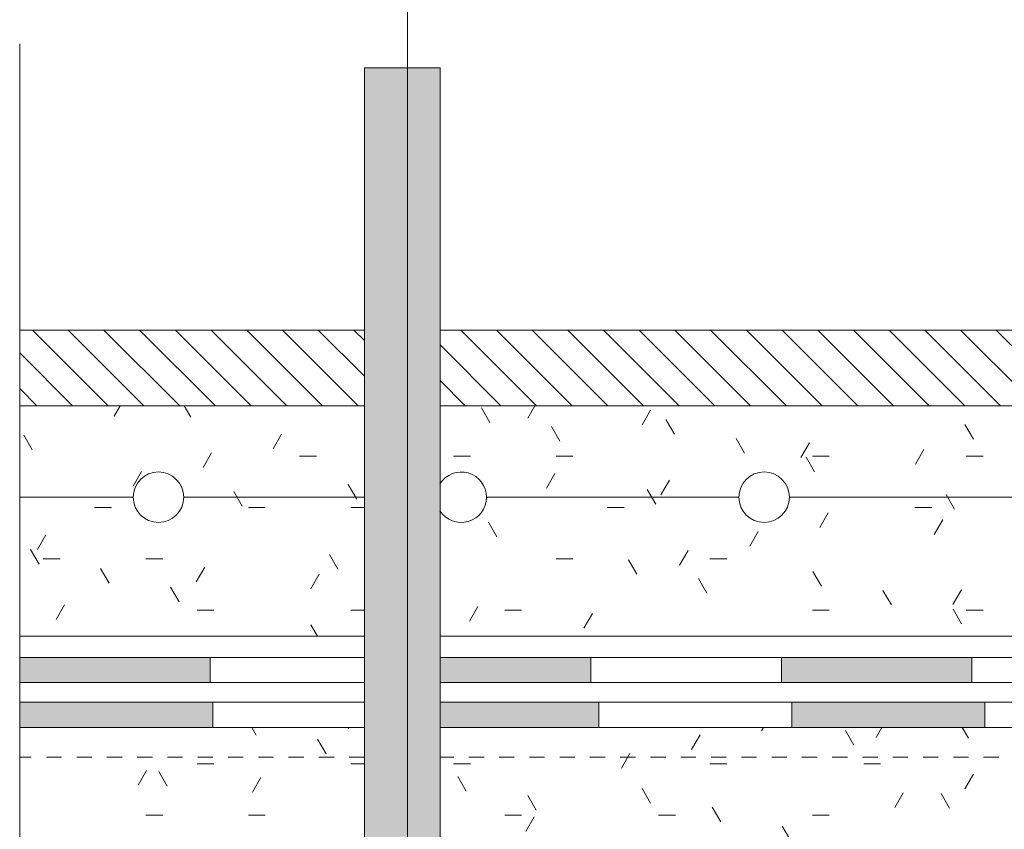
# Model space of a CAD drawing. Header units: millimetres. Extents: x 10958 to 12779, y 32662 to 34860.
# Tile 3 of 15: x 10978 to 11173, y 33220 to 33381. Entities that reach past the tile are written whole.
import ezdxf

# ---------------------------------------------------------------- set-up
doc = ezdxf.new("R2010")
doc.units = ezdxf.units.MM
doc.linetypes.add('Штрих_3_3_', pattern=[6, 3, -3])
for name, color, linetype, lineweight in [('01_Сплошная_Черная_1', 7, 'Continuous', 9), ('_Hidden Lines_', 7, 'Штрих_3_3_', 20), ('_Thin Lines_', 7, 'Continuous', 9), ('Detail Items', 7, 'Continuous', 20), ('Generic Annotations', 7, 'Continuous', 20), ('Тонкие линии', 7, 'Continuous', 9)]:
    doc.layers.add(name, color=color, linetype=linetype, lineweight=lineweight)
pattern_1 = [(0, (0, 0), (40.64, 10.16), [3.353, -27.127, 3.353, -27.127, -162.56]), (0, (0, 0), (40.64, 10.16), [-60.96, 3.353, -57.607, 3.353, -27.127, -71.12]), (0, (0, 0), (40.64, 10.16), [-152.4, 3.353, -16.967, 3.353, -47.447]), (120, (15.24, 5.08), (-29.118818, 30.1152724), [3.353, -27.127, 3.353, -27.127, -162.56]), (120, (15.24, 5.08), (-29.118818, 30.1152724), [-60.96, 3.353, -57.607, 3.353, -27.127, -71.12]), (120, (15.24, 5.08), (-29.118818, 30.1152724), [-152.4, 3.353, -16.967, 3.353, -47.447]), (240, (20.32, 25.4), (-11.521182, -40.2752724), [3.353, -27.127, 3.353, -27.127, -162.56]), (240, (20.32, 25.4), (-11.521182, -40.2752724), [-60.96, 3.353, -57.607, 3.353, -27.127, -71.12]), (240, (20.32, 25.4), (-11.521182, -40.2752724), [-152.4, 3.353, -16.967, 3.353, -47.447])]

# ---------------------------------------------------------------- blocks, each defined once
blk = doc.blocks.new('TN_LIN_Линия1 - Праймер битумный ТехноНИКОЛЬ _01-2284073-5_11 Примыкание к шахте террасы со стенкой из монолита')
at = {"layer": '_Hidden Lines_'}
for p, q in [((11046.61, 33234.73), (10978.32, 33234.73)), ((11598.32, 33234.73), (11061.61, 33234.73))]:
    blk.add_line(p, q, dxfattribs=at)
blk = doc.blocks.new('TN_WP_Гидроизоляция - Техноэласт ЭПП-2893151-5_11 Примыкание к шахте террасы со стенкой из монолита')
at = {"layer": 'Тонкие линии', "lineweight": 20}
for points in [[(11016.57, 33240.6), (11016.57, 33245.6), (10978.32, 33245.51), (10978.32, 33240.6)], [(11061.61, 33240.6), (11093.06, 33240.6), (11093.06, 33245.6), (11061.61, 33245.6)], [(11169.55, 33240.6), (11169.55, 33245.6), (11131.3, 33245.6), (11131.3, 33240.6)]]:
    blk.add_hatch(color=256, dxfattribs=at).paths.add_polyline_path(points)
at = {"layer": 'Detail Items'}
for p, q in [((11016.57, 33245.6), (10978.32, 33245.6)), ((11016.57, 33240.6), (11016.57, 33245.6)), ((11093.06, 33245.6), (11061.61, 33245.6)), ((11093.06, 33240.6), (11093.06, 33245.6)), ((11169.55, 33245.6), (11131.3, 33245.6)), ((11131.3, 33245.6), (11131.3, 33240.6)), ((11169.55, 33240.6), (11169.55, 33245.6)), ((10978.32, 33240.6), (11016.57, 33240.6)), ((11061.61, 33240.6), (11093.06, 33240.6)), ((11131.3, 33240.6), (11169.55, 33240.6))]:
    blk.add_line(p, q, dxfattribs=at)
at = {"layer": 'Тонкие линии'}
for p, q in [((11046.61, 33245.6), (11016.57, 33245.6)), ((11131.3, 33245.6), (11093.06, 33245.6)), ((11207.79, 33245.6), (11169.55, 33245.6)), ((11016.57, 33240.6), (11046.61, 33240.6)), ((11093.06, 33240.6), (11131.3, 33240.6)), ((11169.55, 33240.6), (11207.79, 33240.6))]:
    blk.add_line(p, q, dxfattribs=at)
blk = doc.blocks.new('TN_WP_Гидроизоляция - Техноэласт ЭПП-2893173-5_11 Примыкание к шахте террасы со стенкой из монолита')
at = {"layer": 'Тонкие линии', "lineweight": 20}
for points in [[(10978.32, 33249.51), (11016.05, 33249.51), (11016.05, 33254.51), (10978.32, 33254.42), (10978.32, 33249.84)], [(11091.51, 33249.51), (11091.51, 33254.51), (11061.61, 33254.51), (11061.61, 33249.51)], [(11129.24, 33249.51), (11166.97, 33249.51), (11166.97, 33254.51), (11129.24, 33254.51)]]:
    blk.add_hatch(color=256, dxfattribs=at).paths.add_polyline_path(points)
at = {"layer": 'Detail Items'}
for p, q in [((11016.05, 33254.51), (10978.32, 33254.51)), ((11016.05, 33249.51), (11016.05, 33254.51)), ((11091.51, 33254.51), (11061.61, 33254.51)), ((11091.51, 33249.51), (11091.51, 33254.51)), ((11166.97, 33254.51), (11129.24, 33254.51)), ((11129.24, 33254.51), (11129.24, 33249.51)), ((11166.97, 33249.51), (11166.97, 33254.51)), ((10978.32, 33249.51), (11016.05, 33249.51)), ((11061.61, 33249.51), (11091.51, 33249.51)), ((11129.24, 33249.51), (11166.97, 33249.51))]:
    blk.add_line(p, q, dxfattribs=at)
at = {"layer": 'Тонкие линии'}
for p, q in [((11046.61, 33254.51), (11016.05, 33254.51)), ((11129.24, 33254.51), (11091.51, 33254.51)), ((11204.7, 33254.51), (11166.97, 33254.51)), ((11016.05, 33249.51), (11046.61, 33249.51)), ((11091.51, 33249.51), (11129.24, 33249.51)), ((11166.97, 33249.51), (11204.7, 33249.51))]:
    blk.add_line(p, q, dxfattribs=at)
blk = doc.blocks.new('TN_MAT_Армирование - Армирование-2892315-5_11 Примыкание к шахте террасы со стенкой из монолита')
at = {"layer": 'Detail Items'}
for p, q in [((10978.32, 33286.24), (11000.82, 33286.24)), ((11010.82, 33286.24), (11046.61, 33286.24)), ((11070.82, 33286.24), (11120.82, 33286.24)), ((11130.82, 33286.24), (11180.82, 33286.24))]:
    blk.add_line(p, q, dxfattribs=at)
for centre, start, end in [((11005.82, 33286.24), 0, 180), ((11065.82, 33286.24), 0, 147.7343), ((11125.82, 33286.24), 0, 180), ((11005.82, 33286.24), 180, 0), ((11065.82, 33286.24), 212.2657, 0), ((11125.82, 33286.24), 180, 0)]:
    blk.add_arc(centre, 5, start, end, dxfattribs=at)
blk = doc.blocks.new('TN_ANN_Разрыв - 30-2777073-5_11 Примыкание к шахте террасы со стенкой из монолита')
at = {"layer": 'Detail Items'}
blk.add_line((10978.32, 33086.06), (10978.32, 33376.06), dxfattribs=at)

msp = doc.modelspace()

# ---------------------------------------------------------------- hatches: boundary and pattern name
at = {"layer": 'Detail Items'}
msp.add_hatch(color=256, dxfattribs=at).paths.add_polyline_path([(11046.61, 32853.41), (11061.61, 32853.41), (11061.61, 33371.32), (11046.61, 33371.32), (11046.61, 32864.19)])
at = {"layer": 'Detail Items', "lineweight": 9}
h = msp.add_hatch(dxfattribs=at)
h.set_pattern_fill('FP_3', color=256, style=0, pattern_type=2)
h.set_pattern_definition(pattern_1)
h.paths.add_polyline_path([(10978.32, 33258.69), (11046.61, 33258.71), (11046.61, 33304.37), (10978.32, 33304.37), (10978.32, 33258.71)])
h.paths.add_polyline_path([(11061.61, 33258.69), (11476.67, 33258.73), (11476.07, 33258.98), (11475.55, 33259.37), (11475.16, 33259.89), (11474.91, 33260.49), (11474.82, 33261.14), (11474.91, 33261.79), (11475.16, 33262.39), (11475.55, 33262.91), (11476.07, 33263.31), (11476.67, 33263.56), (11477.32, 33263.64), (11573.48, 33263.64), (11615.73, 33305.89), (11615.73, 33319.37), (11599.74, 33319.33), (11599.66, 33309.32), (11599.66, 33304.37), (11061.61, 33304.37), (11061.61, 33288.89), (11062.28, 33289.77), (11063.32, 33290.57), (11064.53, 33291.07), (11065.82, 33291.24), (11067.11, 33291.07), (11068.32, 33290.57), (11069.36, 33289.77), (11070.15, 33288.74), (11070.65, 33287.53), (11070.82, 33286.24), (11070.65, 33284.94), (11070.15, 33283.74), (11069.36, 33282.7), (11068.32, 33281.91), (11067.11, 33281.41), (11065.82, 33281.24), (11064.53, 33281.41), (11063.32, 33281.91), (11062.28, 33282.7), (11061.61, 33283.58), (11061.61, 33258.71)])
h.paths.add_polyline_path([(11005.82, 33281.24), (11004.53, 33281.41), (11003.32, 33281.91), (11002.28, 33282.7), (11001.49, 33283.74), (11000.99, 33284.94), (11000.82, 33286.24), (11000.99, 33287.53), (11001.49, 33288.74), (11002.28, 33289.77), (11003.32, 33290.57), (11004.53, 33291.07), (11005.82, 33291.24), (11007.11, 33291.07), (11008.32, 33290.57), (11009.36, 33289.77), (11010.15, 33288.74), (11010.65, 33287.53), (11010.82, 33286.24), (11010.65, 33284.94), (11010.15, 33283.74), (11009.36, 33282.7), (11008.32, 33281.91), (11007.11, 33281.41)])
h.paths.add_polyline_path([(11185.82, 33281.24), (11184.53, 33281.41), (11183.32, 33281.91), (11182.28, 33282.7), (11181.49, 33283.74), (11180.99, 33284.94), (11180.82, 33286.24), (11180.99, 33287.53), (11181.49, 33288.74), (11182.28, 33289.77), (11183.32, 33290.57), (11184.53, 33291.07), (11185.82, 33291.24), (11187.11, 33291.07), (11188.32, 33290.57), (11189.36, 33289.77), (11190.15, 33288.74), (11190.65, 33287.53), (11190.82, 33286.24), (11190.65, 33284.94), (11190.15, 33283.74), (11189.36, 33282.7), (11188.32, 33281.91), (11187.11, 33281.41)])
h.paths.add_polyline_path([(11125.82, 33281.24), (11124.53, 33281.41), (11123.32, 33281.91), (11122.28, 33282.7), (11121.49, 33283.74), (11120.99, 33284.94), (11120.82, 33286.24), (11120.99, 33287.53), (11121.49, 33288.74), (11122.28, 33289.77), (11123.32, 33290.57), (11124.53, 33291.07), (11125.82, 33291.24), (11127.11, 33291.07), (11128.32, 33290.57), (11129.36, 33289.77), (11130.15, 33288.74), (11130.65, 33287.53), (11130.82, 33286.24), (11130.65, 33284.94), (11130.15, 33283.74), (11129.36, 33282.7), (11128.32, 33281.91), (11127.11, 33281.41)])
h.paths.add_polyline_path([(11245.82, 33281.24), (11244.53, 33281.41), (11243.32, 33281.91), (11242.28, 33282.7), (11241.32, 33284.14), (11240.99, 33284.94), (11240.82, 33286.24), (11240.99, 33287.53), (11241.49, 33288.74), (11242.28, 33289.77), (11243.32, 33290.57), (11244.53, 33291.07), (11245.82, 33291.24), (11247.11, 33291.07), (11248.32, 33290.57), (11249.36, 33289.77), (11250.15, 33288.74), (11250.65, 33287.53), (11250.82, 33286.24), (11250.65, 33284.94), (11249.95, 33283.48), (11249.36, 33282.7), (11248.32, 33281.91), (11247.11, 33281.41)])
h.paths.add_polyline_path([(11305.82, 33281.24), (11304.53, 33281.41), (11303.32, 33281.91), (11302.28, 33282.7), (11301.49, 33283.74), (11300.99, 33284.94), (11300.82, 33286.24), (11300.99, 33287.53), (11301.49, 33288.74), (11302.28, 33289.77), (11303.32, 33290.57), (11304.53, 33291.07), (11305.82, 33291.24), (11307.11, 33291.07), (11308.32, 33290.57), (11309.36, 33289.77), (11310.15, 33288.74), (11310.65, 33287.53), (11310.82, 33286.24), (11310.65, 33284.94), (11310.15, 33283.74), (11309.36, 33282.7), (11308.32, 33281.91), (11307.11, 33281.41)])
h.paths.add_polyline_path([(11365.82, 33281.24), (11364.53, 33281.41), (11363.32, 33281.91), (11362.28, 33282.7), (11361.49, 33283.74), (11360.99, 33284.94), (11360.82, 33286.24), (11360.99, 33287.53), (11361.49, 33288.74), (11362.28, 33289.77), (11363.32, 33290.57), (11364.53, 33291.07), (11365.82, 33291.24), (11367.11, 33291.07), (11368.32, 33290.57), (11369.36, 33289.77), (11370.15, 33288.74), (11370.65, 33287.53), (11370.82, 33286.24), (11370.65, 33284.94), (11370.15, 33283.74), (11369.36, 33282.7), (11368.32, 33281.91), (11367.11, 33281.41)])
h.paths.add_polyline_path([(11425.82, 33281.24), (11424.53, 33281.41), (11423.32, 33281.91), (11422.28, 33282.7), (11421.49, 33283.74), (11420.99, 33284.94), (11420.82, 33286.24), (11420.99, 33287.53), (11421.49, 33288.74), (11422.28, 33289.77), (11423.32, 33290.57), (11424.53, 33291.07), (11425.82, 33291.24), (11427.11, 33291.07), (11428.32, 33290.57), (11429.36, 33289.77), (11430.15, 33288.74), (11430.65, 33287.53), (11430.82, 33286.24), (11430.65, 33284.94), (11430.15, 33283.74), (11429.36, 33282.7), (11428.32, 33281.91), (11427.11, 33281.41)])
h.paths.add_polyline_path([(11545.82, 33281.24), (11544.53, 33281.41), (11543.32, 33281.91), (11542.28, 33282.7), (11541.49, 33283.74), (11540.99, 33284.94), (11540.82, 33286.24), (11540.99, 33287.53), (11541.49, 33288.74), (11542.28, 33289.77), (11543.32, 33290.57), (11544.53, 33291.07), (11545.82, 33291.24), (11547.11, 33291.07), (11548.32, 33290.57), (11549.36, 33289.77), (11550.15, 33288.74), (11550.65, 33287.53), (11550.82, 33286.24), (11550.65, 33284.94), (11550.15, 33283.74), (11549.36, 33282.7), (11548.32, 33281.91), (11547.11, 33281.41)])
h.paths.add_polyline_path([(11485.82, 33281.24), (11484.53, 33281.41), (11483.32, 33281.91), (11482.28, 33282.7), (11481.49, 33283.74), (11480.99, 33284.94), (11480.82, 33286.24), (11480.99, 33287.53), (11481.49, 33288.74), (11482.28, 33289.77), (11483.32, 33290.57), (11484.53, 33291.07), (11485.82, 33291.24), (11487.11, 33291.07), (11488.32, 33290.57), (11489.36, 33289.77), (11490.15, 33288.74), (11490.65, 33287.53), (11490.82, 33286.24), (11490.65, 33284.94), (11490.15, 33283.74), (11489.36, 33282.7), (11488.32, 33281.91), (11487.11, 33281.41), (11485.92, 33281.25)])
h.paths.add_polyline_path([(11620.73, 33307.36), (11622.7, 33309.32), (11622.7, 33319.37), (11620.73, 33319.37), (11620.73, 33308.9)])
h = msp.add_hatch(dxfattribs=at)
h.set_pattern_fill('FP_5', color=256, style=0, pattern_type=2)
h.set_pattern_definition([(135, (0, 0), (-3.5355339, -3.5355339), [])])
h.paths.add_polyline_path([(10978.32, 33304.37), (11046.61, 33304.37), (11046.61, 33319.37), (10978.32, 33319.37), (10978.32, 33306.77)])
h.paths.add_polyline_path([(11061.61, 33304.37), (11599.48, 33304.37), (11599.66, 33319.37), (11061.61, 33319.37), (11061.61, 33306.77)])
h = msp.add_hatch(dxfattribs=at)
h.set_pattern_fill('FP_3', color=256, style=0, pattern_type=2)
h.set_pattern_definition(pattern_1)
h.paths.add_polyline_path([(11615.49, 33200.6), (11627.32, 33200.6), (11627.32, 33270.6), (11597.32, 33240.6), (11061.61, 33240.6), (11061.61, 33200.6), (11615.41, 33200.6)])
h.paths.add_polyline_path([(11046.61, 33200.6), (11046.61, 33240.6), (10978.32, 33240.6), (10978.32, 33200.6)])

# ---------------------------------------------------------------- linework, layer by layer
at = {"layer": '01_Сплошная_Черная_1'}
for p, q in [((11061.61, 33371.32), (11046.61, 33371.32)), ((11046.61, 33371.32), (11046.61, 32853.41)), ((11061.61, 32853.41), (11061.61, 33371.32)), ((10978.32, 33258.69), (11046.61, 33258.69)), ((11061.61, 33258.69), (11476.67, 33258.7))]:
    msp.add_line(p, q, dxfattribs=at)
at = {"layer": '_Thin Lines_'}
for p, q in [((11046.61, 33319.37), (10978.32, 33319.37)), ((11599.75, 33319.37), (11061.61, 33319.37)), ((10978.32, 33304.37), (11046.61, 33304.37)), ((11061.61, 33304.37), (11599.48, 33304.37))]:
    msp.add_line(p, q, dxfattribs=at)
at = {"layer": 'Generic Annotations', "lineweight": 18}
msp.add_line((11055.13, 33128.75), (11055.13, 33531.63), dxfattribs=at)

# ---------------------------------------------------------------- block references
at = {"layer": 'Detail Items'}
for name in ['TN_ANN_Разрыв - 30-2777073-5_11 Примыкание к шахте террасы со стенкой из монолита', 'TN_MAT_Армирование - Армирование-2892315-5_11 Примыкание к шахте террасы со стенкой из монолита', 'TN_WP_Гидроизоляция - Техноэласт ЭПП-2893173-5_11 Примыкание к шахте террасы со стенкой из монолита', 'TN_WP_Гидроизоляция - Техноэласт ЭПП-2893151-5_11 Примыкание к шахте террасы со стенкой из монолита', 'TN_LIN_Линия1 - Праймер битумный ТехноНИКОЛЬ _01-2284073-5_11 Примыкание к шахте террасы со стенкой из монолита']:
    msp.add_blockref(name, (0, 0), dxfattribs=at)

doc.saveas('drawing.dxf')
